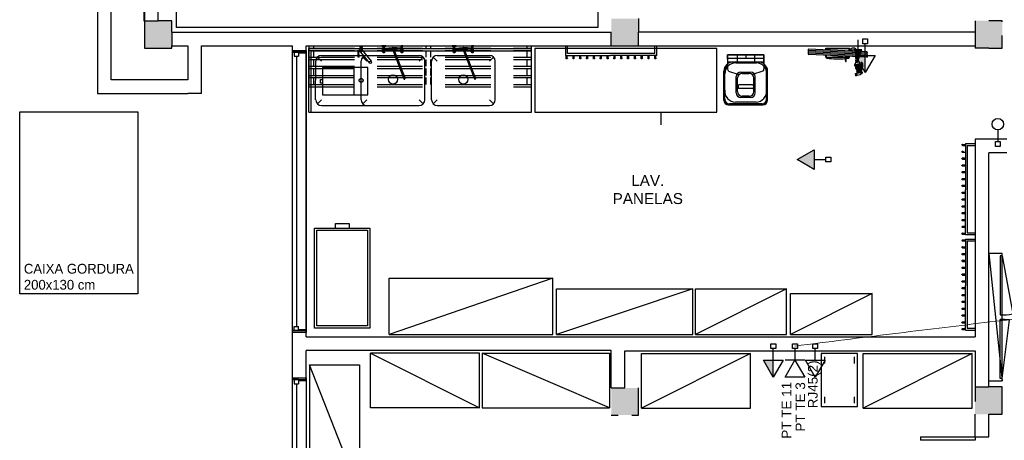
# Model space of a CAD drawing. Header units: millimetres. Extents: x 15 to 133, y 12 to 160.
# Tile 2 of 92: x 17.69 to 28.52, y 45.62 to 50.24. Entities that reach past the tile are written whole.
import ezdxf

# ---------------------------------------------------------------- set-up
doc = ezdxf.new("R2010")
doc.units = ezdxf.units.MM
doc.header["$MEASUREMENT"] = 0
doc.linetypes.add('Dashed', pattern=[0.75, 0.5, -0.25])
for name, color, linetype, lineweight in [('Eletroduto - Marco Polo', 6, 'Continuous', 9), ('Layout - Marco Polo', 252, 'Continuous', 25), ('Textos - Marco Polo', 143, 'Continuous', 25), ('Tomadas - Marco Polo', 150, 'Continuous', 25)]:
    doc.layers.add(name, color=color, linetype=linetype, lineweight=lineweight)
doc.layers.add('Parede - Marco Polo', color=7, linetype='Continuous')
doc.styles.add('Arial', font='arial.ttf')
doc.styles.add('CenturyGothic', font='GOTHIC.TTF')

msp = doc.modelspace()

# ---------------------------------------------------------------- hatches: boundary and pattern name
at = {"layer": 'Layout - Marco Polo', "linetype": 'Continuous'}
for points in [[(26.994, 49.849), (26.994, 49.662), (26.885, 49.849)], [(26.946, 49.68), (26.929, 49.684), (26.929, 49.685), (26.929, 49.685), (26.946, 49.68)], [(26.433, 48.812), (26.245, 48.704), (26.433, 48.595)], [(25.982, 46.498), (25.982, 46.31), (25.874, 46.498)]]:
    msp.add_hatch(color=256, dxfattribs=at).paths.add_polyline_path(points)
at = {"layer": 'Parede - Marco Polo', "linetype": 'Continuous'}
for points in [[(24.501, 50.173), (24.501, 50.254), (24.201, 50.254), (24.201, 50.254), (24.201, 50.173), (24.458, 50.173), (24.501, 50.173), (24.501, 50.173)], [(19.216, 49.929), (19.366, 49.929), (19.366, 50.229), (19.066, 50.229), (19.066, 49.929), (19.216, 49.929), (19.216, 49.929)], [(24.201, 49.954), (24.501, 49.954), (24.501, 49.954), (24.501, 50.173), (24.501, 50.173), (24.201, 50.173), (24.201, 50.173), (24.201, 50.099), (24.201, 49.954), (24.201, 49.954)], [(28.202, 49.929), (28.501, 49.929), (28.501, 50.229), (28.501, 50.229), (28.201, 50.229), (28.201, 49.929), (28.201, 49.929), (28.202, 49.929), (28.202, 49.929)], [(24.351, 45.894), (24.501, 45.894), (24.501, 46.194), (24.201, 46.194), (24.201, 46.194), (24.201, 45.894), (24.276, 45.894), (24.351, 45.894), (24.351, 45.894)], [(28.217, 45.904), (28.501, 45.904), (28.501, 46.204), (28.501, 46.204), (28.201, 46.204), (28.201, 45.904), (28.201, 45.904), (28.203, 45.904), (28.217, 45.904), (28.217, 45.904)]]:
    msp.add_hatch(color=256, dxfattribs=at).paths.add_polyline_path(points)

# ---------------------------------------------------------------- linework, layer by layer
at = {"layer": 'Eletroduto - Marco Polo', "linetype": 'Continuous'}
for points in [[(28.387, 55.412), (28.504, 55.213), (28.619, 54.996), (28.732, 54.761), (28.841, 54.51), (28.948, 54.245), (29.051, 53.966), (29.15, 53.674), (29.246, 53.372), (29.337, 53.06), (29.425, 52.739), (29.507, 52.411), (29.585, 52.076), (29.658, 51.737), (29.726, 51.395), (29.788, 51.049), (29.844, 50.703), (29.895, 50.357), (29.939, 50.012), (29.977, 49.67), (30.008, 49.332), (30.032, 48.998), (30.049, 48.671), (30.059, 48.351), (30.061, 48.041), (30.055, 47.74), (30.041, 47.45), (30.019, 47.173), (29.988, 46.91), (29.948, 46.661), (29.899, 46.429)], [(37.794, 46.283), (37.496, 46.42), (37.197, 46.546), (36.896, 46.66), (36.593, 46.763), (36.287, 46.856), (35.978, 46.938), (35.665, 47.01), (35.348, 47.073), (35.026, 47.126), (34.698, 47.17), (34.365, 47.206), (34.025, 47.233), (33.679, 47.252), (33.324, 47.263), (32.962, 47.267), (32.592, 47.263), (32.212, 47.253), (31.823, 47.237), (31.424, 47.214), (31.014, 47.186), (30.593, 47.152), (30.161, 47.113), (29.717, 47.069), (29.259, 47.021), (28.789, 46.968), (28.305, 46.911), (27.807, 46.851), (27.294, 46.788), (26.765, 46.722), (26.221, 46.653)]]:
    msp.add_spline(points, degree=3, dxfattribs=at)
at = {"layer": 'Layout - Marco Polo'}
for p, q in [((19.416, 54.004), (19.416, 50.154)), ((24.051, 50.154), (19.416, 50.154)), ((26.967, 50.03), (27.02, 50.03)), ((26.967, 49.977), (26.967, 50.03)), ((27.02, 50.03), (27.02, 49.977)), ((20.875, 49.924), (23.324, 49.924)), ((20.875, 49.224), (20.875, 49.924)), ((21.435, 49.945), (21.435, 49.936)), ((21.46, 49.936), (21.435, 49.936)), ((21.435, 49.93), (21.435, 49.91)), ((21.46, 49.93), (21.435, 49.93)), ((21.437, 49.936), (21.437, 49.93)), ((21.441, 49.945), (21.441, 49.936)), ((21.453, 49.945), (21.453, 49.936)), ((21.458, 49.936), (21.458, 49.93)), ((21.46, 49.945), (21.46, 49.936)), ((21.46, 49.93), (21.46, 49.906)), ((21.686, 49.887), (21.691, 49.952)), ((21.711, 49.887), (21.706, 49.952)), ((21.708, 49.927), (21.797, 49.935)), ((21.708, 49.922), (21.785, 49.922)), ((21.796, 49.927), (21.928, 49.587)), ((21.887, 49.928), (21.799, 49.935)), ((21.804, 49.924), (21.932, 49.595)), ((21.885, 49.922), (21.811, 49.922)), ((21.885, 49.887), (21.89, 49.952)), ((21.911, 49.887), (21.906, 49.952)), ((22.461, 49.887), (22.466, 49.952)), ((22.486, 49.887), (22.481, 49.952)), ((22.483, 49.927), (22.572, 49.935)), ((22.483, 49.922), (22.56, 49.922)), ((22.571, 49.927), (22.703, 49.587)), ((22.662, 49.928), (22.574, 49.935)), ((22.579, 49.924), (22.707, 49.595)), ((22.661, 49.887), (22.666, 49.952)), ((22.686, 49.887), (22.681, 49.952)), ((23.324, 49.224), (23.324, 49.924)), ((23.7, 49.848), (23.7, 49.954)), ((23.72, 49.868), (23.72, 49.954)), ((24.68, 49.868), (24.68, 49.954)), ((24.7, 49.848), (24.7, 49.954)), ((26.561, 49.909), (26.561, 49.929)), ((26.561, 49.929), (26.821, 49.929)), ((26.566, 49.909), (26.566, 49.924)), ((26.566, 49.924), (26.816, 49.924)), ((26.816, 49.897), (26.816, 49.924)), ((26.821, 49.897), (26.821, 49.929)), ((26.916, 49.911), (26.916, 50.019)), ((27.02, 49.977), (26.967, 49.977)), ((26.994, 49.849), (26.994, 49.977)), ((20.694, 49.904), (20.694, 49.885)), ((20.694, 49.904), (20.844, 49.904)), ((20.694, 49.885), (20.694, 49.904)), ((20.694, 46.823), (20.694, 49.885)), ((20.759, 49.885), (20.694, 49.885)), ((20.844, 49.885), (20.694, 49.885)), ((20.694, 49.885), (20.844, 49.885)), ((20.714, 49.885), (20.759, 49.885)), ((20.714, 49.885), (20.714, 49.84)), ((20.714, 49.84), (20.759, 49.84)), ((20.737, 49.84), (20.737, 46.867)), ((20.759, 49.885), (20.759, 49.84)), ((20.759, 49.885), (20.759, 49.872)), ((20.844, 49.872), (20.759, 49.872)), ((20.844, 49.872), (20.844, 49.904)), ((20.844, 49.904), (20.844, 49.885)), ((20.844, 49.885), (20.844, 46.823)), ((20.9, 49.899), (23.324, 49.899)), ((20.9, 49.224), (20.9, 49.899)), ((21.012, 49.786), (20.968, 49.83)), ((21.012, 49.849), (21.512, 49.849)), ((21.417, 49.829), (21.417, 49.905)), ((21.417, 49.905), (21.432, 49.904)), ((21.427, 49.829), (21.417, 49.829)), ((21.424, 49.895), (21.432, 49.896)), ((21.427, 49.829), (21.424, 49.895)), ((21.432, 49.906), (21.43, 49.906)), ((21.43, 49.906), (21.43, 49.9)), ((21.43, 49.893), (21.43, 49.9)), ((21.432, 49.893), (21.43, 49.893)), ((21.437, 49.91), (21.432, 49.91)), ((21.432, 49.91), (21.432, 49.889)), ((21.437, 49.889), (21.432, 49.889)), ((21.433, 49.9), (21.433, 49.91)), ((21.433, 49.889), (21.433, 49.9)), ((21.444, 49.886), (21.543, 49.765)), ((21.461, 49.905), (21.56, 49.784)), ((21.512, 49.786), (21.468, 49.83)), ((21.512, 49.849), (22.087, 49.849)), ((21.686, 49.887), (21.686, 49.913)), ((21.711, 49.913), (21.686, 49.913)), ((21.688, 49.888), (21.688, 49.913)), ((21.692, 49.895), (21.692, 49.913)), ((21.698, 49.895), (21.698, 49.913)), ((21.705, 49.895), (21.705, 49.913)), ((21.709, 49.916), (21.797, 49.909)), ((21.709, 49.888), (21.709, 49.913)), ((21.711, 49.887), (21.711, 49.913)), ((21.793, 49.919), (21.92, 49.59)), ((21.887, 49.916), (21.81, 49.909)), ((21.885, 49.887), (21.885, 49.913)), ((21.885, 49.913), (21.911, 49.913)), ((21.888, 49.888), (21.888, 49.913)), ((21.892, 49.895), (21.892, 49.913)), ((21.898, 49.895), (21.898, 49.913)), ((21.905, 49.895), (21.905, 49.913)), ((21.909, 49.888), (21.909, 49.913)), ((21.911, 49.887), (21.911, 49.913)), ((22.087, 49.786), (22.131, 49.83)), ((22.287, 49.786), (22.243, 49.83)), ((22.287, 49.849), (22.862, 49.849)), ((22.461, 49.887), (22.461, 49.913)), ((22.486, 49.913), (22.461, 49.913)), ((22.463, 49.888), (22.463, 49.913)), ((22.467, 49.895), (22.467, 49.913)), ((22.473, 49.895), (22.473, 49.913)), ((22.48, 49.895), (22.48, 49.913)), ((22.484, 49.916), (22.572, 49.909)), ((22.484, 49.888), (22.484, 49.913)), ((22.486, 49.887), (22.486, 49.913)), ((22.568, 49.919), (22.695, 49.59)), ((22.662, 49.916), (22.584, 49.909)), ((22.661, 49.887), (22.661, 49.913)), ((22.661, 49.913), (22.686, 49.913)), ((22.663, 49.888), (22.663, 49.913)), ((22.667, 49.895), (22.667, 49.913)), ((22.673, 49.895), (22.673, 49.913)), ((22.68, 49.895), (22.68, 49.913)), ((22.684, 49.888), (22.684, 49.913)), ((22.686, 49.887), (22.686, 49.913)), ((22.862, 49.786), (22.906, 49.83)), ((23.7, 49.848), (24.192, 49.848)), ((23.702, 49.848), (23.702, 49.817)), ((23.717, 49.817), (23.717, 49.848)), ((24.68, 49.868), (23.72, 49.868)), ((23.777, 49.848), (23.777, 49.817)), ((23.792, 49.817), (23.792, 49.848)), ((23.852, 49.848), (23.852, 49.817)), ((23.867, 49.817), (23.867, 49.848)), ((23.927, 49.848), (23.927, 49.817)), ((23.942, 49.817), (23.942, 49.848)), ((24.002, 49.848), (24.002, 49.817)), ((24.017, 49.817), (24.017, 49.848)), ((24.077, 49.848), (24.077, 49.817)), ((24.092, 49.817), (24.092, 49.848)), ((24.152, 49.848), (24.152, 49.817)), ((24.167, 49.817), (24.167, 49.848)), ((24.7, 49.848), (24.192, 49.848)), ((24.227, 49.848), (24.227, 49.817)), ((24.242, 49.817), (24.242, 49.848)), ((24.302, 49.848), (24.302, 49.817)), ((24.317, 49.817), (24.317, 49.848)), ((24.377, 49.848), (24.377, 49.817)), ((24.392, 49.817), (24.392, 49.848)), ((24.452, 49.848), (24.452, 49.817)), ((24.467, 49.817), (24.467, 49.848)), ((24.527, 49.848), (24.527, 49.817)), ((24.542, 49.817), (24.542, 49.848)), ((24.602, 49.848), (24.602, 49.817)), ((24.617, 49.817), (24.617, 49.848)), ((24.677, 49.848), (24.677, 49.817)), ((24.692, 49.817), (24.692, 49.848)), ((25.478, 49.856), (25.88, 49.856)), ((25.478, 49.806), (25.478, 49.856)), ((25.478, 49.856), (25.584, 49.856)), ((25.88, 49.816), (25.478, 49.816)), ((25.584, 49.856), (25.584, 49.776)), ((25.679, 49.856), (25.679, 49.816)), ((25.88, 49.856), (25.774, 49.856)), ((25.774, 49.856), (25.774, 49.776)), ((25.88, 49.856), (25.88, 49.756)), ((25.88, 49.856), (25.88, 49.736)), ((27.009, 49.888), (26.371, 49.917)), ((27.01, 49.874), (26.371, 49.903)), ((27.01, 49.859), (26.371, 49.888)), ((27.01, 49.845), (26.371, 49.874)), ((27.01, 49.83), (26.372, 49.859)), ((26.561, 49.829), (26.561, 49.85)), ((26.566, 49.834), (26.566, 49.85)), ((26.806, 49.824), (26.576, 49.824)), ((26.806, 49.824), (26.576, 49.824)), ((26.777, 49.82), (26.783, 49.82)), ((26.777, 49.814), (26.777, 49.82)), ((26.778, 49.791), (26.778, 49.82)), ((26.782, 49.791), (26.782, 49.82)), ((26.816, 49.834), (26.816, 49.839)), ((26.821, 49.829), (26.821, 49.839)), ((26.876, 49.911), (26.916, 49.791)), ((26.876, 49.911), (26.916, 49.791)), ((26.956, 49.911), (26.876, 49.911)), ((26.876, 49.911), (26.956, 49.911)), ((26.956, 49.911), (26.876, 49.911)), ((26.876, 49.911), (26.916, 49.791)), ((26.878, 49.904), (26.934, 49.848)), ((26.882, 49.911), (26.937, 49.856)), ((26.884, 49.887), (26.932, 49.839)), ((26.994, 49.662), (26.885, 49.849)), ((26.885, 49.849), (27.102, 49.849)), ((26.889, 49.87), (26.929, 49.831)), ((26.895, 49.796), (26.889, 49.835)), ((26.893, 49.911), (26.94, 49.864)), ((26.895, 49.853), (26.926, 49.822)), ((26.901, 49.837), (26.923, 49.814)), ((26.904, 49.911), (26.943, 49.873)), ((26.906, 49.82), (26.92, 49.806)), ((26.915, 49.796), (26.909, 49.835)), ((26.916, 49.791), (26.956, 49.911)), ((26.916, 49.791), (26.956, 49.911)), ((26.916, 49.911), (26.946, 49.881)), ((26.927, 49.911), (26.948, 49.89)), ((26.938, 49.911), (26.951, 49.898)), ((26.949, 49.911), (26.954, 49.907)), ((26.994, 49.662), (26.994, 49.849)), ((27.102, 49.849), (26.994, 49.662)), ((20.949, 49.361), (20.95, 49.786)), ((21.449, 49.361), (21.449, 49.786)), ((22.15, 49.361), (22.15, 49.786)), ((22.224, 49.361), (22.224, 49.786)), ((22.924, 49.361), (22.924, 49.786)), ((25.478, 49.806), (25.478, 49.756)), ((25.88, 49.776), (25.478, 49.776)), ((25.478, 49.756), (25.478, 49.702)), ((25.539, 49.776), (25.819, 49.776)), ((25.569, 49.766), (25.799, 49.766)), ((25.88, 49.736), (25.88, 49.702)), ((26.883, 49.745), (26.941, 49.751)), ((26.89, 49.795), (26.92, 49.796)), ((26.891, 49.785), (26.89, 49.795)), ((26.89, 49.776), (26.927, 49.781)), ((26.891, 49.771), (26.89, 49.776)), ((26.891, 49.785), (26.921, 49.786)), ((26.891, 49.771), (26.927, 49.777)), ((26.891, 49.737), (26.942, 49.742)), ((26.894, 49.78), (26.922, 49.785)), ((26.894, 49.78), (26.922, 49.784)), ((26.894, 49.779), (26.922, 49.783)), ((26.894, 49.778), (26.923, 49.782)), ((26.894, 49.777), (26.923, 49.781)), ((26.894, 49.777), (26.894, 49.78)), ((26.897, 49.728), (26.943, 49.732)), ((26.901, 49.773), (26.901, 49.778)), ((26.902, 49.719), (26.944, 49.723)), ((26.906, 49.71), (26.944, 49.714)), ((26.908, 49.701), (26.944, 49.705)), ((26.912, 49.803), (26.918, 49.797)), ((26.915, 49.775), (26.914, 49.78)), ((26.921, 49.786), (26.92, 49.796)), ((26.923, 49.781), (26.922, 49.785)), ((26.923, 49.749), (26.923, 49.751)), ((26.925, 49.731), (26.924, 49.74)), ((26.926, 49.712), (26.925, 49.722)), ((26.927, 49.777), (26.927, 49.781)), ((26.945, 49.675), (26.957, 49.751)), ((26.955, 49.681), (26.968, 49.732)), ((25.439, 49.356), (25.439, 49.676)), ((25.449, 49.366), (25.449, 49.646)), ((25.49, 49.677), (25.604, 49.637)), ((25.575, 49.436), (25.575, 49.616)), ((25.59, 49.451), (25.59, 49.601)), ((25.625, 49.666), (25.733, 49.666)), ((25.64, 49.651), (25.718, 49.651)), ((25.867, 49.677), (25.753, 49.637)), ((25.768, 49.451), (25.768, 49.601)), ((25.783, 49.436), (25.783, 49.616)), ((25.909, 49.366), (25.909, 49.646)), ((25.919, 49.356), (25.919, 49.676)), ((26.882, 49.642), (26.885, 49.628)), ((26.884, 49.646), (26.891, 49.648)), ((26.889, 49.626), (26.897, 49.628)), ((26.891, 49.644), (26.899, 49.646)), ((26.894, 49.645), (26.891, 49.644)), ((26.894, 49.631), (26.903, 49.633)), ((26.894, 49.631), (26.898, 49.632)), ((26.899, 49.646), (26.903, 49.631)), ((26.905, 49.63), (26.938, 49.639)), ((26.906, 49.652), (26.941, 49.661)), ((26.909, 49.665), (26.94, 49.668)), ((26.91, 49.692), (26.944, 49.696)), ((26.91, 49.674), (26.942, 49.677)), ((26.911, 49.683), (26.943, 49.686)), ((26.928, 49.694), (26.927, 49.703)), ((26.93, 49.676), (26.929, 49.685)), ((26.946, 49.68), (26.929, 49.685)), ((26.946, 49.68), (26.929, 49.684)), ((26.934, 49.667), (26.931, 49.666)), ((26.931, 49.658), (26.931, 49.667)), ((26.946, 49.672), (26.941, 49.67)), ((26.958, 49.666), (26.955, 49.648)), ((26.955, 49.653), (26.958, 49.653)), ((26.955, 49.652), (26.958, 49.652)), ((26.955, 49.651), (26.958, 49.651)), ((26.955, 49.651), (26.958, 49.65)), ((26.955, 49.65), (26.957, 49.649)), ((26.955, 49.649), (26.957, 49.648)), ((26.956, 49.658), (26.958, 49.658)), ((26.956, 49.657), (26.958, 49.657)), ((26.956, 49.656), (26.958, 49.656)), ((26.956, 49.656), (26.958, 49.655)), ((26.956, 49.655), (26.958, 49.654)), ((26.956, 49.654), (26.958, 49.653)), ((26.957, 49.663), (26.96, 49.663)), ((26.957, 49.662), (26.959, 49.662)), ((26.957, 49.661), (26.959, 49.66)), ((26.957, 49.661), (26.959, 49.661)), ((26.957, 49.66), (26.959, 49.659)), ((26.957, 49.659), (26.959, 49.659)), ((26.958, 49.666), (26.961, 49.666)), ((26.958, 49.666), (26.961, 49.665)), ((26.958, 49.665), (26.96, 49.664)), ((26.958, 49.664), (26.96, 49.664)), ((25.595, 49.516), (25.595, 49.496)), ((25.753, 49.526), (25.605, 49.526)), ((25.763, 49.516), (25.763, 49.496)), ((25.753, 49.486), (25.605, 49.486)), ((25.679, 49.386), (25.625, 49.386)), ((25.679, 49.401), (25.64, 49.401)), ((25.718, 49.401), (25.679, 49.401)), ((25.733, 49.386), (25.679, 49.386)), ((21.012, 49.361), (20.968, 49.317)), ((21.012, 49.299), (21.512, 49.299)), ((21.512, 49.361), (21.468, 49.317)), ((21.512, 49.299), (22.087, 49.299)), ((22.087, 49.361), (22.131, 49.317)), ((22.287, 49.361), (22.243, 49.317)), ((22.287, 49.299), (22.862, 49.299)), ((22.862, 49.361), (22.906, 49.317)), ((25.679, 49.306), (25.489, 49.306)), ((25.679, 49.316), (25.499, 49.316)), ((25.679, 49.336), (25.565, 49.336)), ((25.793, 49.336), (25.679, 49.336)), ((25.859, 49.316), (25.679, 49.316)), ((25.869, 49.306), (25.679, 49.306)), ((20.875, 49.224), (23.324, 49.224)), ((24.75, 49.085), (24.75, 49.224)), ((28.452, 49.03), (28.452, 48.902)), ((28.065, 48.871), (28.095, 48.871)), ((28.095, 48.856), (28.065, 48.856)), ((28.095, 48.879), (28.095, 48.371)), ((28.095, 48.879), (28.201, 48.879)), ((28.115, 48.859), (28.115, 47.899)), ((28.115, 48.859), (28.201, 48.859)), ((28.426, 48.902), (28.479, 48.902)), ((28.426, 48.849), (28.426, 48.902)), ((28.479, 48.849), (28.426, 48.849)), ((28.479, 48.902), (28.479, 48.849)), ((26.245, 48.704), (26.433, 48.812)), ((26.433, 48.812), (26.433, 48.595)), ((26.561, 48.677), (26.561, 48.73)), ((26.561, 48.73), (26.614, 48.73)), ((26.614, 48.73), (26.614, 48.677)), ((28.095, 48.781), (28.065, 48.781)), ((26.433, 48.595), (26.245, 48.704)), ((26.433, 48.704), (26.561, 48.704)), ((26.614, 48.677), (26.561, 48.677)), ((28.065, 48.721), (28.095, 48.721)), ((28.095, 48.706), (28.065, 48.706)), ((28.065, 48.646), (28.095, 48.646)), ((28.095, 48.631), (28.065, 48.631)), ((28.065, 48.571), (28.095, 48.571)), ((28.095, 48.556), (28.065, 48.556)), ((28.065, 48.496), (28.095, 48.496)), ((28.095, 48.481), (28.065, 48.481)), ((28.065, 48.421), (28.095, 48.421)), ((28.095, 48.406), (28.065, 48.406)), ((28.065, 48.346), (28.095, 48.346)), ((28.095, 48.331), (28.065, 48.331)), ((28.095, 47.879), (28.095, 48.371)), ((28.065, 48.271), (28.095, 48.271)), ((28.095, 48.256), (28.065, 48.256)), ((28.065, 48.196), (28.095, 48.196)), ((28.095, 48.181), (28.065, 48.181)), ((28.065, 48.121), (28.095, 48.121)), ((28.095, 48.106), (28.065, 48.106)), ((28.065, 48.046), (28.095, 48.046)), ((28.095, 48.031), (28.065, 48.031)), ((28.065, 47.971), (28.095, 47.971)), ((28.095, 47.956), (28.065, 47.956)), ((28.065, 47.896), (28.095, 47.896)), ((28.095, 47.881), (28.065, 47.881)), ((28.095, 47.879), (28.201, 47.879)), ((28.115, 47.899), (28.201, 47.899)), ((28.065, 47.821), (28.095, 47.821)), ((28.095, 47.806), (28.065, 47.806)), ((28.095, 47.829), (28.095, 47.321)), ((28.095, 47.829), (28.201, 47.829)), ((28.115, 47.809), (28.115, 46.849)), ((28.115, 47.809), (28.201, 47.809)), ((28.065, 47.746), (28.095, 47.746)), ((28.095, 47.731), (28.065, 47.731)), ((28.065, 47.671), (28.095, 47.671)), ((28.095, 47.656), (28.065, 47.656)), ((28.065, 47.596), (28.095, 47.596)), ((28.095, 47.581), (28.065, 47.581)), ((28.065, 47.521), (28.095, 47.521)), ((28.095, 47.506), (28.065, 47.506)), ((28.065, 47.446), (28.095, 47.446)), ((28.095, 47.431), (28.065, 47.431)), ((28.065, 47.371), (28.095, 47.371)), ((28.095, 47.356), (28.065, 47.356)), ((28.065, 47.296), (28.095, 47.296)), ((28.095, 47.281), (28.065, 47.281)), ((28.065, 47.221), (28.095, 47.221)), ((28.095, 46.829), (28.095, 47.321)), ((28.095, 47.206), (28.065, 47.206)), ((28.065, 47.146), (28.095, 47.146)), ((28.095, 47.131), (28.065, 47.131)), ((28.065, 47.071), (28.095, 47.071)), ((28.095, 47.056), (28.065, 47.056)), ((28.065, 46.996), (28.095, 46.996)), ((28.095, 46.981), (28.065, 46.981)), ((28.065, 46.921), (28.095, 46.921)), ((28.095, 46.906), (28.065, 46.906)), ((20.759, 46.823), (20.694, 46.823)), ((20.694, 46.804), (20.694, 46.823)), ((20.694, 46.804), (20.694, 46.823)), ((20.694, 46.823), (20.844, 46.823)), ((20.844, 46.823), (20.694, 46.823)), ((20.714, 46.867), (20.759, 46.867)), ((20.714, 46.823), (20.714, 46.867)), ((20.714, 46.823), (20.759, 46.823)), ((20.759, 46.823), (20.759, 46.867)), ((20.759, 46.835), (20.759, 46.823)), ((20.759, 46.835), (20.844, 46.835)), ((20.844, 46.835), (20.844, 46.804)), ((20.844, 46.823), (20.844, 46.804)), ((28.065, 46.846), (28.095, 46.846)), ((28.095, 46.831), (28.065, 46.831)), ((28.095, 46.829), (28.201, 46.829)), ((28.115, 46.849), (28.201, 46.849)), ((25.956, 46.679), (26.009, 46.679)), ((25.956, 46.626), (25.956, 46.679)), ((26.009, 46.679), (26.009, 46.626)), ((26.416, 46.679), (26.469, 46.679)), ((26.416, 46.626), (26.416, 46.679)), ((26.469, 46.679), (26.469, 46.626)), ((26.009, 46.626), (25.956, 46.626)), ((25.982, 46.498), (25.982, 46.626)), ((26.469, 46.626), (26.416, 46.626)), ((26.443, 46.498), (26.443, 46.626)), ((26.51, 46.57), (26.51, 45.988)), ((26.91, 46.57), (26.51, 46.57)), ((26.91, 45.988), (26.91, 46.57)), ((25.982, 46.31), (25.874, 46.498)), ((25.874, 46.498), (26.09, 46.498)), ((25.982, 46.31), (25.982, 46.498)), ((26.09, 46.498), (25.982, 46.31)), ((26.443, 46.31), (26.335, 46.498)), ((26.335, 46.498), (26.551, 46.498)), ((26.551, 46.498), (26.443, 46.31)), ((26.546, 46.534), (26.546, 46.461)), ((26.874, 46.461), (26.874, 46.534)), ((20.759, 46.285), (20.694, 46.285)), ((20.694, 43.404), (20.694, 46.285)), ((20.694, 46.285), (20.844, 46.285)), ((20.714, 46.285), (20.714, 46.24)), ((20.714, 46.24), (20.759, 46.24)), ((20.737, 46.24), (20.737, 43.467)), ((20.759, 46.285), (20.759, 46.24)), ((20.844, 46.272), (20.759, 46.272)), ((20.844, 46.285), (20.844, 43.404)), ((26.546, 46.097), (26.546, 46.025)), ((26.874, 46.025), (26.874, 46.097)), ((26.51, 45.988), (26.91, 45.988)), ((27.601, 45.656), (28.201, 45.656)), ((27.601, 45.656), (27.601, 45.618)), ((28.201, 45.618), (27.601, 45.618)), ((28.201, 45.656), (28.201, 45.618))]:
    msp.add_line(p, q, dxfattribs=at)
at = {"layer": 'Layout - Marco Polo', "color": 4}
msp.add_line((24.051, 50.504), (24.051, 50.154), dxfattribs=at)
at = {"layer": 'Layout - Marco Polo', "linetype": 'Dashed'}
for p, q in [((20.875, 49.954), (20.875, 49.629)), ((20.875, 49.929), (23.324, 49.929)), ((20.924, 49.954), (20.924, 49.929)), ((22.162, 49.954), (22.162, 49.929)), ((22.212, 49.954), (22.212, 49.929)), ((23.324, 49.504), (23.324, 49.954)), ((20.875, 49.904), (23.324, 49.904)), ((20.875, 49.829), (23.324, 49.829)), ((20.924, 49.904), (20.924, 49.829)), ((22.162, 49.904), (22.162, 49.829)), ((22.212, 49.904), (22.212, 49.829)), ((23.275, 49.829), (23.275, 49.904)), ((20.875, 49.804), (23.324, 49.804)), ((20.875, 49.729), (23.324, 49.729)), ((20.875, 49.729), (20.875, 49.704)), ((20.924, 49.804), (20.924, 49.729)), ((21.024, 49.714), (21.024, 49.414)), ((21.524, 49.714), (21.024, 49.714)), ((21.374, 49.414), (21.374, 49.714)), ((21.524, 49.414), (21.524, 49.714)), ((22.162, 49.804), (22.162, 49.729)), ((22.212, 49.804), (22.212, 49.729)), ((23.275, 49.729), (23.275, 49.804)), ((20.875, 49.704), (23.324, 49.704)), ((20.875, 49.629), (23.324, 49.629)), ((20.875, 49.629), (20.875, 49.604)), ((20.875, 49.604), (23.324, 49.604)), ((20.875, 49.604), (20.875, 49.504)), ((20.924, 49.704), (20.924, 49.629)), ((20.924, 49.604), (20.924, 49.529)), ((22.162, 49.704), (22.162, 49.629)), ((22.162, 49.604), (22.162, 49.529)), ((22.212, 49.704), (22.212, 49.629)), ((22.212, 49.604), (22.212, 49.529)), ((23.275, 49.629), (23.275, 49.704)), ((23.275, 49.529), (23.275, 49.604)), ((20.875, 49.529), (23.324, 49.529)), ((20.875, 49.529), (20.875, 49.504)), ((20.875, 49.504), (23.324, 49.504)), ((21.003, 49.585), (21.024, 49.585)), ((21.003, 49.543), (21.003, 49.585)), ((21.024, 49.543), (21.003, 49.543)), ((21.024, 49.414), (21.524, 49.414))]:
    msp.add_line(p, q, dxfattribs=at)
at = {"layer": 'Layout - Marco Polo', "color": 8}
for p, q in [((28.501, 47.646), (28.616, 47.008)), ((28.501, 46.296), (28.579, 46.94))]:
    msp.add_line(p, q, dxfattribs=at)
at = {"layer": 'Layout - Marco Polo'}
for points in [[(23.36, 49.924), (23.36, 49.224), (25.36, 49.224), (25.36, 49.924), (23.36, 49.924)], [(25.478, 49.856), (25.478, 49.756), (25.439, 49.676), (25.439, 49.676), (25.439, 49.356), (25.489, 49.306), (25.489, 49.306), (25.869, 49.306), (25.919, 49.356), (25.919, 49.356), (25.919, 49.676), (25.88, 49.756), (25.88, 49.756), (25.88, 49.856), (25.478, 49.856)], [(21.166, 47.951), (21.166, 48.001), (21.316, 48.001), (21.316, 47.951)], [(20.936, 46.851), (20.936, 47.951), (21.546, 47.951), (21.546, 46.851), (20.936, 46.851)], [(28.351, 46.271), (28.501, 46.271), (28.501, 47.671), (28.351, 47.671), (28.501, 46.271)], [(21.758, 46.781), (21.758, 47.401), (23.558, 47.401), (21.758, 46.781), (23.558, 46.781), (23.558, 47.401)], [(23.598, 46.781), (25.098, 46.781), (25.098, 47.281), (23.598, 46.781), (23.598, 47.281), (25.098, 47.281)], [(25.128, 46.781), (26.128, 46.781), (26.128, 47.281), (25.128, 46.781), (25.128, 47.281), (26.128, 47.281)], [(26.17, 46.781), (27.07, 46.781), (27.07, 47.231), (26.17, 46.781), (26.17, 47.231), (27.07, 47.231)], [(22.752, 45.974), (21.552, 45.974), (21.552, 46.574), (22.752, 45.974), (22.752, 46.574), (21.552, 46.574)], [(22.78, 46.574), (24.18, 46.574), (24.18, 45.974), (22.78, 46.574), (22.78, 45.974), (24.18, 45.974)], [(24.531, 45.97), (25.731, 45.97), (25.731, 46.57), (24.531, 45.97), (24.531, 46.57), (25.731, 46.57)], [(26.971, 45.97), (28.171, 45.97), (28.171, 46.57), (26.971, 45.97), (26.971, 46.57), (28.171, 46.57)], [(20.881, 46.448), (20.881, 45.048), (21.431, 45.048), (20.881, 46.448), (21.431, 46.448), (21.431, 45.048)]]:
    msp.add_lwpolyline(points, dxfattribs=at)
msp.add_lwpolyline([(20.961, 46.876), (20.961, 47.926), (21.521, 47.926), (21.521, 46.876), (20.961, 46.876)], close=True, dxfattribs=at)
at = {"layer": 'Layout - Marco Polo', "color": 8}
for points in [[(28.501, 47.646), (28.476, 47.646), (28.476, 46.996), (28.501, 46.996)], [(28.501, 46.296), (28.476, 46.296), (28.476, 46.946), (28.501, 46.946)]]:
    msp.add_lwpolyline(points, dxfattribs=at)
at = {"layer": 'Layout - Marco Polo'}
for centre, radius in [((21.447, 49.9), 0.0143), ((21.698, 49.887), 0.00365), ((21.898, 49.887), 0.00365), ((22.473, 49.887), 0.00365), ((22.673, 49.887), 0.00365), ((23.71, 49.817), 0.00749), ((23.785, 49.817), 0.00749), ((23.86, 49.817), 0.00749), ((23.935, 49.817), 0.00749), ((24.01, 49.817), 0.00749), ((24.085, 49.817), 0.00749), ((24.16, 49.817), 0.00749), ((24.235, 49.817), 0.00749), ((24.31, 49.817), 0.00749), ((24.385, 49.817), 0.00749), ((24.46, 49.817), 0.00749), ((24.535, 49.817), 0.00749), ((24.61, 49.817), 0.00749), ((24.685, 49.817), 0.00749), ((21.551, 49.774), 0.0127), ((21.799, 49.584), 0.05), ((22.574, 49.584), 0.05), ((28.452, 49.093), 0.0625), ((28.065, 48.864), 0.00749), ((28.065, 48.789), 0.00749), ((28.065, 48.714), 0.00749), ((28.065, 48.639), 0.00749), ((28.065, 48.564), 0.00749), ((28.065, 48.489), 0.00749), ((28.065, 48.414), 0.00749), ((28.065, 48.339), 0.00749), ((28.065, 48.264), 0.00749), ((28.065, 48.189), 0.00749), ((28.065, 48.114), 0.00749), ((28.065, 48.039), 0.00749), ((28.065, 47.964), 0.00749), ((28.065, 47.889), 0.00749), ((28.065, 47.814), 0.00749), ((28.065, 47.739), 0.00749), ((28.065, 47.664), 0.00749), ((28.065, 47.589), 0.00749), ((28.065, 47.514), 0.00749), ((28.065, 47.439), 0.00749), ((28.065, 47.364), 0.00749), ((28.065, 47.289), 0.00749), ((28.065, 47.214), 0.00749), ((28.065, 47.139), 0.00749), ((28.065, 47.064), 0.00749), ((28.065, 46.989), 0.00749), ((28.065, 46.914), 0.00749), ((28.065, 46.839), 0.00749)]:
    msp.add_circle(centre, radius, dxfattribs=at)
at = {"layer": 'Layout - Marco Polo', "linetype": 'Dashed'}
msp.add_circle((21.449, 49.574), 0.021, dxfattribs=at)
at = {"layer": 'Layout - Marco Polo'}
for centre, radius, start, end in [((21.798, 49.922), 0.013, 90, 263.716), ((21.798, 49.922), 0.006, 21.2026, 201.203), ((21.798, 49.922), 0.013, 318.689, 90), ((22.573, 49.922), 0.013, 90, 263.716), ((22.573, 49.922), 0.006, 21.2026, 201.203), ((22.573, 49.922), 0.013, 318.689, 90), ((26.861, 49.889), 0.0408, 6.4029, 168.385), ((21.012, 49.786), 0.0625, 90, 180), ((21.512, 49.786), 0.0625, 90, 180), ((21.698, 49.887), 0.0128, 0, 180), ((21.698, 49.895), 0.0156, 214.76, 325.24), ((21.698, 49.887), 0.0107, 144.583, 170.417), ((21.688, 49.887), 0.00178, 274.791, 85.2085), ((21.691, 49.894), 0.00178, 229.791, 40.2085), ((21.698, 49.887), 0.0107, 99.5829, 125.417), ((21.698, 49.897), 0.00178, 184.791, 355.209), ((21.698, 49.887), 0.0107, 54.5829, 80.4171), ((21.706, 49.894), 0.00178, 139.791, 310.209), ((21.698, 49.887), 0.0107, 9.583, 35.4171), ((21.709, 49.887), 0.00178, 94.7915, 265.209), ((21.898, 49.887), 0.0128, 0, 180), ((21.898, 49.895), 0.0156, 214.76, 325.24), ((21.898, 49.887), 0.0107, 144.583, 170.417), ((21.888, 49.887), 0.00178, 274.791, 85.2085), ((21.891, 49.894), 0.00178, 229.791, 40.2085), ((21.898, 49.887), 0.0107, 99.5829, 125.417), ((21.898, 49.897), 0.00178, 184.791, 355.209), ((21.898, 49.887), 0.0107, 54.5829, 80.4171), ((21.906, 49.894), 0.00178, 139.791, 310.209), ((21.898, 49.887), 0.0107, 9.583, 35.4171), ((21.909, 49.887), 0.00178, 94.7915, 265.209), ((22.087, 49.786), 0.0625, 0, 90), ((22.287, 49.786), 0.0625, 90, 180), ((22.473, 49.887), 0.0128, 0, 180), ((22.473, 49.895), 0.0156, 214.76, 325.24), ((22.473, 49.887), 0.0107, 144.583, 170.417), ((22.463, 49.887), 0.00178, 274.791, 85.2085), ((22.466, 49.894), 0.00178, 229.791, 40.2085), ((22.473, 49.887), 0.0107, 99.5829, 125.417), ((22.473, 49.897), 0.00178, 184.791, 355.209), ((22.473, 49.887), 0.0107, 54.5829, 80.4171), ((22.481, 49.894), 0.00178, 139.791, 310.209), ((22.473, 49.887), 0.0107, 9.583, 35.4171), ((22.484, 49.887), 0.00178, 94.7915, 265.209), ((22.673, 49.887), 0.0128, 0, 180), ((22.673, 49.895), 0.0156, 214.76, 325.24), ((22.673, 49.887), 0.0107, 144.583, 170.417), ((22.663, 49.887), 0.00178, 274.791, 85.2085), ((22.666, 49.894), 0.00178, 229.791, 40.2085), ((22.673, 49.887), 0.0107, 99.5829, 125.417), ((22.673, 49.897), 0.00178, 184.791, 355.209), ((22.673, 49.887), 0.0107, 54.5829, 80.4171), ((22.681, 49.894), 0.00178, 139.791, 310.209), ((22.673, 49.887), 0.0107, 9.583, 35.4171), ((22.684, 49.887), 0.00178, 94.7915, 265.209), ((22.862, 49.786), 0.0625, 0, 90), ((26.364, 49.906), 0.002, 27.6512, 90), ((26.373, 49.91), 0.00751, 104.643, 257.411), ((26.373, 49.896), 0.00751, 104.643, 257.411), ((26.373, 49.881), 0.00751, 104.643, 257.411), ((26.373, 49.866), 0.00751, 104.643, 257.411), ((26.571, 49.829), 0.01, 180, 265.596), ((26.576, 49.834), 0.01, 180, 270), ((26.691, 50.622), 0.812, 261.451, 276.11), ((26.691, 48.399), 1.43, 85.3886, 94.6114), ((26.691, 48.399), 1.43, 85.3886, 94.6114), ((26.691, 50.622), 0.812, 276.499, 278.549), ((26.806, 49.834), 0.01, 270, 0), ((26.811, 49.829), 0.01, 274.404, 0), ((26.86, 49.889), 0.0219, 12.7404, 162.048), ((27.01, 49.881), 0.00731, 267.554, 94.5006), ((27.01, 49.866), 0.00731, 267.554, 94.5006), ((27.01, 49.852), 0.00731, 267.554, 94.5006), ((27.011, 49.837), 0.00731, 267.554, 94.5006), ((25.539, 49.676), 0.1, 90, 180), ((25.569, 49.646), 0.12, 90, 180), ((25.797, 49.655), 0.112, 355.8, 89.2213), ((25.819, 49.676), 0.1, 0, 90), ((26.78, 49.787), 0.00503, 111.332, 68.6681), ((26.886, 49.74), 0.00973, 129.626, 243.114), ((26.906, 49.75), 0.0263, 125.311, 185.786), ((26.893, 49.821), 0.0738, 259.602, 279.178), ((26.893, 49.82), 0.0738, 259.602, 279.178), ((26.824, 49.681), 0.087, 340.261, 49.7387), ((26.809, 49.677), 0.0998, 345.195, 44.8054), ((26.879, 49.722), 0.00929, 327.791, 73.1938), ((26.898, 49.712), 0.0122, 151.435, 255.543), ((26.931, 49.677), 0.0759, 96.4216, 110.118), ((26.931, 49.676), 0.0759, 96.4216, 110.118), ((26.937, 49.697), 0.0578, 85.771, 104.371), ((26.937, 49.695), 0.0578, 86.0302, 104.371), ((26.91, 49.751), 0.0308, 3.3901, 56.3968), ((26.685, 49.712), 0.26, 6.5382, 8.564), ((26.685, 49.712), 0.26, 2.4882, 4.5137), ((26.685, 49.712), 0.26, 358.424, 0.459), ((26.954, 49.771), 0.00199, 37.4573, 189.438), ((26.931, 49.755), 0.0263, 352.001, 36.6971), ((26.914, 49.737), 0.0545, 354.796, 40.3751), ((25.508, 49.702), 0.03, 180, 234.683), ((25.625, 49.616), 0.05, 90, 180), ((25.64, 49.601), 0.05, 90, 180), ((25.718, 49.601), 0.05, 0, 90), ((25.733, 49.616), 0.05, 0, 90), ((25.85, 49.702), 0.03, 305.317, 0), ((26.885, 49.642), 0.00346, 105, 195), ((26.889, 49.629), 0.00346, 195, 285), ((26.911, 49.642), 0.0208, 165.106, 175.594), ((26.911, 49.642), 0.0208, 165.106, 224.894), ((26.889, 49.641), 0.00695, 31.7048, 66.6693), ((26.889, 49.641), 0.00695, 31.7049, 66.6693), ((26.891, 49.691), 0.00962, 332.671, 70.7488), ((26.911, 49.642), 0.0208, 214.406, 224.894), ((26.891, 49.632), 0.00695, 323.331, 358.295), ((26.891, 49.632), 0.00695, 323.331, 358.295), ((26.913, 49.68), 0.0143, 152.244, 228.535), ((26.887, 49.667), 0.0243, 299.326, 319.216), ((26.87, 49.655), 0.0362, 354.126, 22.2332), ((26.905, 49.631), 0.00138, 195, 285), ((26.936, 49.645), 0.00691, 285, 343.575), ((26.685, 49.712), 0.26, 350.165, 352.253), ((26.942, 49.656), 0.00556, 333.533, 103.698), ((26.993, 49.62), 0.0545, 140.066, 157.173), ((26.972, 49.635), 0.0306, 142.953, 163.575), ((26.685, 49.712), 0.26, 354.323, 356.379), ((26.944, 49.642), 0.00107, 176.985, 337.759), ((26.951, 49.675), 0.00576, 170.923, 224.419), ((26.98, 49.623), 0.0391, 128.65, 153.06), ((26.934, 49.658), 0.0174, 350.454, 44.4191), ((26.964, 49.675), 0.0104, 147.813, 198.104), ((26.934, 49.661), 0.0228, 340.731, 28.0294), ((26.956, 49.649), 0.0015, 200.067, 336.29), ((26.916, 49.666), 0.0445, 337.307, 0.6432), ((27.021, 49.645), 0.0635, 160.829, 177.121), ((26.959, 49.665), 0.00165, 30.5813, 145.776), ((21.926, 49.593), 0.006, 201.203, 21.2026), ((22.701, 49.593), 0.006, 201.203, 21.2026), ((25.605, 49.516), 0.01, 90, 180), ((25.605, 49.496), 0.01, 180, 270), ((25.753, 49.516), 0.01, 0, 90), ((25.753, 49.496), 0.01, 270, 0), ((25.567, 49.455), 0.119, 174.524, 268.961), ((25.625, 49.436), 0.05, 180, 270), ((25.64, 49.451), 0.05, 180, 270), ((25.718, 49.451), 0.05, 270, 0), ((25.733, 49.436), 0.05, 270, 0), ((25.791, 49.455), 0.119, 271.039, 5.4755), ((21.012, 49.361), 0.0625, 180, 270), ((21.512, 49.361), 0.0625, 180, 270), ((22.087, 49.361), 0.0625, 270, 0), ((22.287, 49.361), 0.0625, 180, 270), ((22.862, 49.361), 0.0625, 270, 0), ((25.489, 49.356), 0.05, 180, 270), ((25.499, 49.366), 0.05, 180, 270), ((25.859, 49.366), 0.05, 270, 0), ((25.869, 49.356), 0.05, 270, 0)]:
    msp.add_arc(centre, radius, start, end, dxfattribs=at)
at = {"layer": 'Layout - Marco Polo', "color": 8}
for centre, start, end in [((28.501, 47.546), 267.395, 282.021), ((28.501, 46.396), 81.8904, 92.6052)]:
    msp.add_arc(centre, 0.55, start, end, dxfattribs=at)
at = {"layer": 'Parede - Marco Polo'}
for p, q in [((19.216, 50.229), (19.216, 54.054)), ((18.551, 50.929), (18.551, 49.429)), ((18.701, 49.579), (18.701, 50.779)), ((19.058, 50.779), (19.058, 50.229)), ((19.066, 50.779), (19.066, 49.929)), ((24.501, 50.254), (24.501, 50.104)), ((19.058, 50.229), (19.066, 50.229)), ((19.066, 50.229), (19.216, 50.229)), ((19.366, 50.229), (19.216, 50.229)), ((19.366, 50.104), (19.366, 50.229)), ((19.366, 50.104), (19.366, 49.954)), ((19.366, 50.104), (24.201, 50.104)), ((24.201, 49.954), (24.201, 50.104)), ((28.201, 50.104), (24.501, 50.104)), ((24.501, 49.954), (24.501, 50.104)), ((28.201, 50.104), (28.201, 49.929)), ((28.501, 49.929), (28.501, 50.069)), ((19.066, 49.929), (19.366, 49.929)), ((19.366, 49.954), (19.544, 49.954)), ((19.366, 49.929), (19.366, 49.954)), ((19.544, 49.954), (19.544, 49.579)), ((19.694, 49.429), (19.694, 49.954)), ((20.694, 46.304), (20.694, 49.954)), ((20.844, 46.754), (20.844, 49.954)), ((20.844, 49.954), (28.201, 49.954)), ((21.46, 49.945), (21.435, 49.945)), ((21.437, 49.95), (21.437, 49.945)), ((21.437, 49.95), (21.458, 49.95)), ((21.458, 49.95), (21.458, 49.945)), ((21.677, 49.952), (21.677, 49.954)), ((21.72, 49.954), (21.677, 49.954)), ((21.677, 49.952), (21.72, 49.952)), ((21.709, 49.954), (21.688, 49.954)), ((21.72, 49.952), (21.72, 49.954)), ((21.877, 49.952), (21.877, 49.954)), ((21.877, 49.954), (21.92, 49.954)), ((21.92, 49.952), (21.877, 49.952)), ((21.909, 49.954), (21.888, 49.954)), ((21.92, 49.952), (21.92, 49.954)), ((22.452, 49.952), (22.452, 49.954)), ((22.495, 49.954), (22.452, 49.954)), ((22.452, 49.952), (22.495, 49.952)), ((22.484, 49.954), (22.463, 49.954)), ((22.495, 49.952), (22.495, 49.954)), ((22.661, 49.922), (22.586, 49.922)), ((22.652, 49.952), (22.652, 49.954)), ((22.652, 49.954), (22.695, 49.954)), ((22.695, 49.952), (22.652, 49.952)), ((22.684, 49.954), (22.663, 49.954)), ((22.695, 49.952), (22.695, 49.954)), ((28.351, 49.929), (28.201, 49.929)), ((28.351, 49.929), (28.501, 49.929)), ((19.544, 49.579), (18.701, 49.579)), ((18.551, 49.429), (19.544, 49.429)), ((19.694, 49.429), (19.544, 49.429)), ((17.694, 47.229), (17.694, 49.229)), ((17.694, 49.229), (18.994, 49.229)), ((18.994, 49.229), (18.994, 47.229)), ((28.201, 48.929), (28.201, 46.754)), ((28.549, 48.929), (28.201, 48.929)), ((28.351, 46.204), (28.351, 48.779)), ((28.549, 48.779), (28.351, 48.779)), ((18.994, 47.229), (17.694, 47.229)), ((20.844, 46.804), (20.694, 46.804)), ((20.844, 46.754), (24.201, 46.754)), ((24.201, 46.754), (28.201, 46.754)), ((24.201, 46.604), (20.844, 46.604)), ((24.201, 46.194), (24.201, 46.604)), ((24.351, 46.194), (24.351, 46.602)), ((24.351, 46.602), (28.201, 46.602)), ((28.201, 46.602), (28.201, 46.194)), ((20.694, 46.304), (20.694, 46.285)), ((20.694, 46.304), (20.844, 46.304)), ((20.694, 46.285), (20.694, 46.304)), ((20.844, 46.272), (20.844, 46.304)), ((20.844, 46.304), (20.844, 46.285)), ((24.201, 46.194), (24.351, 46.194)), ((24.501, 46.044), (24.501, 46.194)), ((28.201, 46.204), (28.351, 46.204)), ((28.201, 46.194), (28.201, 46.044)), ((28.201, 45.656), (28.201, 45.904)), ((28.351, 45.656), (28.351, 45.904)), ((28.201, 45.656), (28.351, 45.656))]:
    msp.add_line(p, q, dxfattribs=at)
at = {"layer": 'Parede - Marco Polo', "color": 1}
for p, q in [((28.201, 50.229), (28.201, 50.104)), ((28.501, 50.229), (28.351, 50.229)), ((28.501, 50.218), (28.501, 50.229)), ((28.501, 46.204), (28.351, 46.204)), ((28.501, 45.904), (28.501, 46.204)), ((24.501, 45.894), (24.501, 46.044)), ((24.201, 45.894), (24.276, 45.894)), ((24.426, 45.894), (24.501, 45.894)), ((28.351, 45.904), (28.501, 45.904))]:
    msp.add_line(p, q, dxfattribs=at)
at = {"layer": 'Parede - Marco Polo', "linetype": 'Dashed'}
for p, q in [((20.875, 49.954), (20.924, 49.954)), ((22.162, 49.954), (22.212, 49.954)), ((23.275, 49.929), (23.275, 49.954)), ((23.275, 49.954), (23.324, 49.954))]:
    msp.add_line(p, q, dxfattribs=at)
at = {"layer": 'Parede - Marco Polo'}
for points in [[(19.694, 49.954), (20.694, 49.954)], [(20.694, 46.304), (20.844, 46.304), (20.844, 46.604)]]:
    msp.add_lwpolyline(points, dxfattribs=at)
at = {"layer": 'Tomadas - Marco Polo'}
for p, q in [((26.195, 46.679), (26.248, 46.679)), ((26.195, 46.626), (26.195, 46.679)), ((26.248, 46.679), (26.248, 46.626)), ((26.248, 46.626), (26.195, 46.626)), ((26.221, 46.626), (26.221, 46.498)), ((26.113, 46.31), (26.221, 46.498)), ((26.329, 46.498), (26.113, 46.498)), ((26.221, 46.498), (26.329, 46.31)), ((26.329, 46.31), (26.113, 46.31))]:
    msp.add_line(p, q, dxfattribs=at)

# ---------------------------------------------------------------- texts
at = {"layer": 'Parede - Marco Polo', "color": 7, "attachment_point": 7, "line_spacing_factor": 0.798, "style": 'CenturyGothic'}
for s, insert, char_height, width in [('CAIXA GORDURA', (17.74, 47.448), 0.10778, 1.68142), ('200x130 cm', (17.74, 47.272), 0.1078, 1.2934)]:
    msp.add_mtext(s, dxfattribs=dict(at, insert=insert, char_height=char_height, width=width))
at = {"layer": 'Textos - Marco Polo', "char_height": 0.12, "attachment_point": 8, "line_spacing_factor": 0.798, "style": 'Arial'}
for s, insert, width in [('LAV.', (24.602, 48.413), 0.576), ('PANELAS', (24.602, 48.213), 1.008)]:
    msp.add_mtext(s, dxfattribs=dict(at, insert=insert, width=width))
at = {"layer": 'Textos - Marco Polo', "char_height": 0.1059, "attachment_point": 9, "rotation": 90.0002, "line_spacing_factor": 0.798, "style": 'Arial'}
for s, insert, width in [('RJ45(2)', (26.502, 46.496), 0.88956), ('PT TE 11', (26.181, 46.26), 1.01664), ('PT TE 3', (26.334, 46.256), 0.88956)]:
    msp.add_mtext(s, dxfattribs=dict(at, insert=insert, width=width))

doc.saveas('drawing.dxf')
